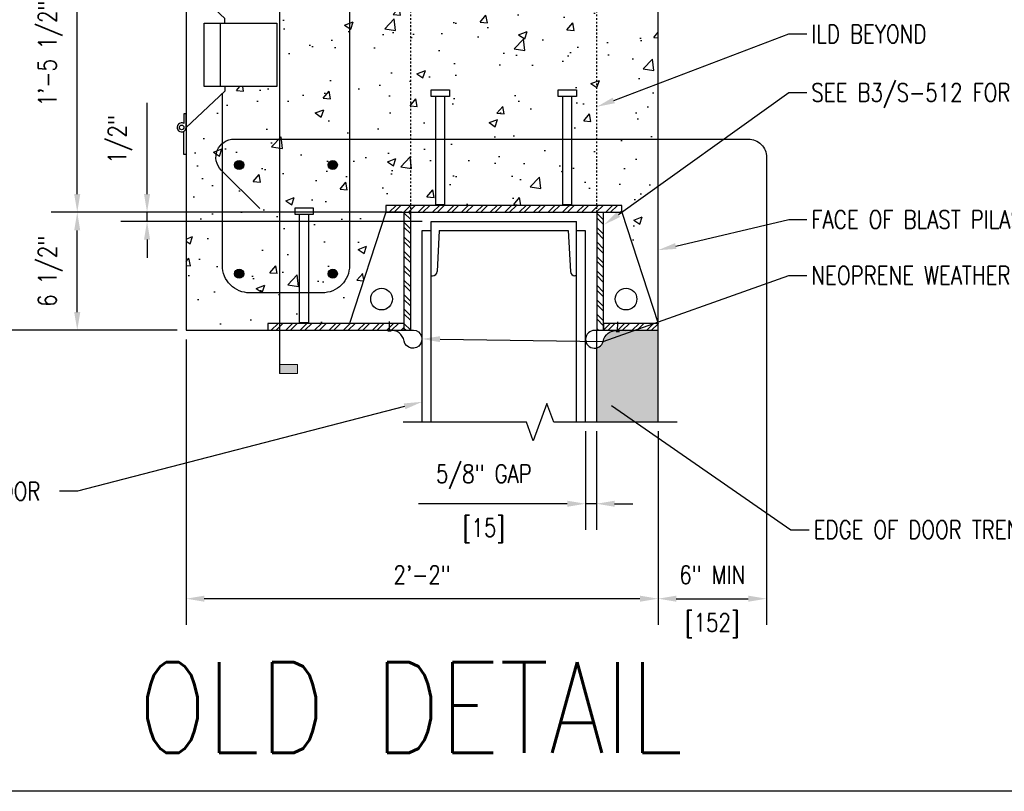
# Model space of a CAD drawing. Header units: inches. Extents: x -969 to 2573, y -473 to 654.
# Tile 10 of 33: x 154 to 209, y 114 to 157. Entities that reach past the tile are written whole.
import ezdxf
from ezdxf import colors
from ezdxf.entities.mleader import LeaderData, LeaderLine
from ezdxf.enums import TextEntityAlignment as Align
from ezdxf.math import Vec2, Vec3

# ---------------------------------------------------------------- set-up
doc = ezdxf.new("R2010")
doc.units = ezdxf.units.IN
doc.header["$LTSCALE"] = 0.5
doc.header["$MEASUREMENT"] = 0
doc.linetypes.add('HIDDEN2', pattern=[0.1875, 0.125, -0.0625])
doc.layers.get('DEFPOINTS').update_dxf_attribs({"color": 140})
for name, color, linetype in [('S-ANNO-DIMS', 1, 'Continuous'), ('S-ANNO-SYMB', 2, 'Continuous'), ('S-ANNO-TEXT', 2, 'Continuous'), ('S-DETL-HIDD', 1, 'HIDDEN2'), ('S-DETL-HVY', 4, 'Continuous'), ('S-DETL-MEDM', 3, 'Continuous'), ('S-DETL-PATT', 1, 'Continuous'), ('S-DETL-XHVY', 5, 'Continuous'), ('S-DETL-XLIT', 1, 'Continuous')]:
    doc.layers.add(name, color=color, linetype=linetype)
doc.styles.add('Annotative', font='romans.shx', dxfattribs={"width": 0.8, "height": 0.125})
doc.styles.add('HDRSTD', font='romans.shx', dxfattribs={"height": 0.1})
doc.dimstyles.new('Annotative', dxfattribs={"dimscale": 0, "dimtxt": 0.125, "dimasz": 0.125, "dimexe": 0.18, "dimexo": 0.0625, "dimgap": 0.09, "dimtad": 1, "dimdec": 3, "dimzin": 3, "dimdsep": 46, "dimlunit": 4, "dimtxsty": 'Annotative', "dimcen": 0.09, "dimclrt": 2, "dimazin": 2, "dimtfac": 1, "dimtdec": 3, "dimtmove": 0, "dimatfit": 0, "dimfxl": 1, "dimtfill": 1, "dimfrac": 2, "dimtolj": 1, "dimtzin": 0, "dimarcsym": 0})
pattern_1 = [(45, (-227.4961, 225.9807), (-0.3977476, 0.3977476), []), (45, (-227.23095, 225.9807), (-0.3977476, 0.3977476), [])]
pattern_2 = [(135, (-227.4961, 225.9807), (-0.3977476, -0.3977476), []), (135, (-227.4961, 226.2459), (-0.3977476, -0.3977476), [])]

# ---------------------------------------------------------------- blocks, each defined once
blk = doc.blocks.new('*D17')
at = {"layer": 'DEFPOINTS', "color": 0, "transparency": 16777216}
for p in [(163.441, 139.537), (189.441, 134.482), (163.441, 124.754)]:
    blk.add_point(p, dxfattribs=at)
at = {"layer": 'S-ANNO-DIMS', "color": 0, "lineweight": -2, "transparency": 16777216}
for p, q in [((163.441, 139.037), (163.441, 123.314)), ((189.441, 133.982), (189.441, 123.314)), ((188.441, 124.754), (164.441, 124.754))]:
    blk.add_line(p, q, dxfattribs=at)
at = {"layer": 'S-ANNO-DIMS', "color": 0, "transparency": 16777216}
for points in [[(164.441, 124.921), (164.441, 124.587), (163.441, 124.754)], [(188.441, 124.921), (188.441, 124.587), (189.441, 124.754)]]:
    blk.add_solid(points, dxfattribs=at)
at = {"layer": 'S-ANNO-DIMS', "color": 2, "transparency": 16777216, "insert": (176.441, 126.069), "char_height": 1, "attachment_point": 5, "style": 'Annotative', "bg_fill": 3, "box_fill_scale": 1.25, "bg_fill_color": 256, "bg_fill_true_color": 13158600, "bg_fill_transparency": 0}
blk.add_mtext('\\A1;2\'-2"', dxfattribs=at)
blk = doc.blocks.new('*D18')
at = {"layer": 'DEFPOINTS', "color": 0, "transparency": 16777216}
for p in [(157.441, 146.037), (174.441, 146.037), (163.441, 139.537)]:
    blk.add_point(p, dxfattribs=at)
at = {"layer": 'S-ANNO-DIMS', "color": 0, "lineweight": -2, "transparency": 16777216}
for p, q in [((173.941, 146.037), (156.001, 146.037)), ((157.441, 140.537), (157.441, 145.037)), ((162.941, 139.537), (156.001, 139.537))]:
    blk.add_line(p, q, dxfattribs=at)
at = {"layer": 'S-ANNO-DIMS', "color": 0, "transparency": 16777216}
for points in [[(157.274, 145.037), (157.607, 145.037), (157.441, 146.037)], [(157.274, 140.537), (157.607, 140.537), (157.441, 139.537)]]:
    blk.add_solid(points, dxfattribs=at)
at = {"layer": 'S-ANNO-DIMS', "color": 2, "transparency": 16777216, "insert": (155.959, 142.787), "char_height": 1, "attachment_point": 5, "rotation": 90, "style": 'Annotative', "bg_fill": 3, "box_fill_scale": 1.25, "bg_fill_color": 256, "bg_fill_true_color": 13158600, "bg_fill_transparency": 0}
blk.add_mtext('\\A1;6 1/2"', dxfattribs=at)
blk = doc.blocks.new('*D19')
at = {"layer": 'DEFPOINTS', "color": 0, "transparency": 16777216}
for p in [(157.441, 163.537), (163.441, 163.537), (174.441, 146.037)]:
    blk.add_point(p, dxfattribs=at)
at = {"layer": 'S-ANNO-DIMS', "color": 0, "lineweight": -2, "transparency": 16777216}
for p, q in [((162.941, 163.537), (156.001, 163.537)), ((157.441, 147.037), (157.441, 162.537)), ((173.941, 146.037), (156.001, 146.037))]:
    blk.add_line(p, q, dxfattribs=at)
at = {"layer": 'S-ANNO-DIMS', "color": 0, "transparency": 16777216}
for points in [[(157.274, 162.537), (157.607, 162.537), (157.441, 163.537)], [(157.274, 147.037), (157.607, 147.037), (157.441, 146.037)]]:
    blk.add_solid(points, dxfattribs=at)
at = {"layer": 'S-ANNO-DIMS', "color": 2, "transparency": 16777216, "insert": (155.959, 154.787), "char_height": 1, "attachment_point": 5, "rotation": 90, "style": 'Annotative', "bg_fill": 3, "box_fill_scale": 1.25, "bg_fill_color": 256, "bg_fill_true_color": 13158600, "bg_fill_transparency": 0}
blk.add_mtext('\\A1;1\'-5 1/2"', dxfattribs=at)
blk = doc.blocks.new('*D20')
at = {"layer": 'DEFPOINTS', "color": 0, "transparency": 16777216}
for p in [(151.283, 169.537), (163.441, 169.537), (163.441, 139.537)]:
    blk.add_point(p, dxfattribs=at)
at = {"layer": 'S-ANNO-DIMS', "color": 0, "lineweight": -2, "transparency": 16777216}
for p, q in [((162.941, 169.537), (149.843, 169.537)), ((151.283, 140.537), (151.283, 168.537)), ((162.941, 139.537), (149.843, 139.537))]:
    blk.add_line(p, q, dxfattribs=at)
at = {"layer": 'S-ANNO-DIMS', "color": 0, "transparency": 16777216}
for points in [[(151.117, 168.537), (151.45, 168.537), (151.283, 169.537)], [(151.117, 140.537), (151.45, 140.537), (151.283, 139.537)]]:
    blk.add_solid(points, dxfattribs=at)
at = {"layer": 'S-ANNO-DIMS', "color": 2, "transparency": 16777216, "insert": (149.968, 154.537), "char_height": 1, "attachment_point": 5, "rotation": 90, "style": 'Annotative', "bg_fill": 3, "box_fill_scale": 1.25, "bg_fill_color": 256, "bg_fill_true_color": 13158600, "bg_fill_transparency": 0}
blk.add_mtext('\\A1;2\'-6"', dxfattribs=at)
blk = doc.blocks.new('*D21')
at = {"layer": 'DEFPOINTS', "color": 0, "transparency": 16777216}
for p in [(195.412, 149.068), (189.441, 134.482), (195.412, 124.754)]:
    blk.add_point(p, dxfattribs=at)
at = {"layer": 'S-ANNO-DIMS', "color": 0, "lineweight": -2, "transparency": 16777216}
for p, q in [((195.412, 148.568), (195.412, 123.314)), ((189.441, 133.982), (189.441, 123.314)), ((190.441, 124.754), (194.412, 124.754))]:
    blk.add_line(p, q, dxfattribs=at)
at = {"layer": 'S-ANNO-DIMS', "color": 0, "transparency": 16777216}
for points in [[(190.441, 124.921), (190.441, 124.587), (189.441, 124.754)], [(194.412, 124.921), (194.412, 124.587), (195.412, 124.754)]]:
    blk.add_solid(points, dxfattribs=at)
at = {"layer": 'S-ANNO-DIMS', "color": 2, "transparency": 16777216, "insert": (192.426, 123.272), "char_height": 1, "attachment_point": 5, "style": 'Annotative', "bg_fill": 3, "box_fill_scale": 1.25, "bg_fill_color": 256, "bg_fill_true_color": 13158600, "bg_fill_transparency": 0}
blk.add_mtext('\\A1;[152]', dxfattribs=at)
at = {"layer": 'S-ANNO-DIMS', "color": 2, "transparency": 16777216, "insert": (192.426, 126.069), "char_height": 1, "attachment_point": 5, "style": 'Annotative', "bg_fill": 3, "box_fill_scale": 1.25, "bg_fill_color": 256, "bg_fill_true_color": 13158600, "bg_fill_transparency": 0}
blk.add_mtext('\\A1;6" MIN', dxfattribs=at)
blk = doc.blocks.new('*D24')
at = {"layer": 'DEFPOINTS', "color": 0, "transparency": 16777216}
for p in [(161.287, 146.037), (175.816, 146.037), (176.941, 145.537)]:
    blk.add_point(p, dxfattribs=at)
at = {"layer": 'S-ANNO-DIMS', "color": 0, "lineweight": -2, "transparency": 16777216}
for p, q in [((161.287, 147.037), (161.287, 152.067)), ((175.316, 146.037), (159.847, 146.037)), ((161.287, 145.537), (161.287, 146.037)), ((176.441, 145.537), (159.847, 145.537)), ((161.287, 144.537), (161.287, 143.537))]:
    blk.add_line(p, q, dxfattribs=at)
at = {"layer": 'S-ANNO-DIMS', "color": 0, "transparency": 16777216}
for points in [[(161.12, 147.037), (161.453, 147.037), (161.287, 146.037)], [(161.12, 144.537), (161.453, 144.537), (161.287, 145.537)]]:
    blk.add_solid(points, dxfattribs=at)
at = {"layer": 'S-ANNO-DIMS', "color": 2, "transparency": 16777216, "insert": (159.805, 150.052), "char_height": 1, "attachment_point": 5, "rotation": 90, "style": 'Annotative', "bg_fill": 3, "box_fill_scale": 1.25, "bg_fill_color": 256, "bg_fill_true_color": 13158600, "bg_fill_transparency": 0}
blk.add_mtext('\\A1;1/2"', dxfattribs=at)
blk = doc.blocks.new('*D41')
at = {"layer": 'DEFPOINTS', "color": 0, "transparency": 16777216}
for p in [(185.44, 134.482), (186.047, 134.482), (186.047, 129.984)]:
    blk.add_point(p, dxfattribs=at)
at = {"layer": 'S-ANNO-DIMS', "color": 0, "lineweight": -2, "transparency": 16777216}
for p, q in [((185.44, 133.982), (185.44, 128.544)), ((186.047, 133.982), (186.047, 128.544)), ((184.44, 129.984), (176.248, 129.984)), ((186.047, 129.984), (185.44, 129.984)), ((187.047, 129.984), (188.047, 129.984))]:
    blk.add_line(p, q, dxfattribs=at)
at = {"layer": 'S-ANNO-DIMS', "color": 0, "transparency": 16777216}
for points in [[(184.44, 130.151), (184.44, 129.818), (185.44, 129.984)], [(187.047, 130.151), (187.047, 129.818), (186.047, 129.984)]]:
    blk.add_solid(points, dxfattribs=at)
at = {"layer": 'S-ANNO-DIMS', "color": 2, "transparency": 16777216, "insert": (179.844, 128.502), "char_height": 1, "attachment_point": 5, "style": 'Annotative', "bg_fill": 3, "box_fill_scale": 1.25, "bg_fill_color": 256, "bg_fill_true_color": 13158600, "bg_fill_transparency": 0}
blk.add_mtext('\\A1;[15]', dxfattribs=at)
at = {"layer": 'S-ANNO-DIMS', "color": 2, "transparency": 16777216, "insert": (179.844, 131.466), "char_height": 1, "attachment_point": 5, "style": 'Annotative', "bg_fill": 3, "box_fill_scale": 1.25, "bg_fill_color": 256, "bg_fill_true_color": 13158600, "bg_fill_transparency": 0}
blk.add_mtext('\\A1;5/8" GAP', dxfattribs=at)
blk = doc.blocks.new('ELEVARROW')
at = {"lineweight": 9}
h = blk.add_hatch(color=256, dxfattribs=at)
edge = h.paths.add_edge_path(flags=0)
edge.add_line((0.4598, 0), (0.3125, 0))
edge.add_arc((0, 0), 0.3125, 360, 540)
edge.add_line((-0.3125, 0), (-0.4598, 0))
edge.add_line((-0.4598, 0), (0, 0.4598))
edge.add_line((0, 0.4598), (0.4598, 0))
at = {"lineweight": 13}
blk.add_lwpolyline([(-0.4598, 0), (-0.3125, 0, -1), (0.3125, 0), (0.4598, 0), (0, 0.4598)], format="xyb", close=True, dxfattribs=at)
blk = doc.blocks.new('Sectrinew')
at = {"lineweight": 9}
blk.add_hatch(color=256, dxfattribs=at).paths.add_polyline_path([(0, 0.125), (0, 0), (-0.0625, 0), (-0.0625, 0.125)], flags=0)
for p, q in [((0, 0.125), (-0.0625, 0.125)), ((-0.0625, 0.125), (-0.0625, 0)), ((0, 0), (0, 0.125)), ((-0.0625, 0), (0, 0))]:
    blk.add_line(p, q, dxfattribs=at)
blk = doc.blocks.new('*U64')
for p, q in [((-0.3125, 0), (0.3125, 0)), ((0, -0.3125), (0, -4.7231))]:
    blk.add_line(p, q)
blk.add_ellipse((0, 0), major_axis=(0.221, -0.221), ratio=1, start_param=5.497787, end_param=11.780972)
at = {"zscale": 0.03125, "rotation": 270}
for name, p in [('ELEVARROW', (0, 0)), ('Sectrinew', (0, -4.7231))]:
    blk.add_blockref(name, p, dxfattribs=at)
at = {"style": 'HDRSTD'}
for tag, p in [('DET_NO', (0, 0.0913)), ('REFSHT', (0, -0.0962))]:
    blk.add_attdef(tag, text='', height=0.1, dxfattribs=at).set_placement(p, align=Align.MIDDLE_CENTER)
blk = doc.blocks.new('Reinforcing Bar Section_USACE - __4')
h = blk.add_hatch(color=256)
h.dxf.hatch_style = 1
h.paths.add_polyline_path([(-0.25, 0, 1), (0.25, 0, 1)])
blk.add_circle((0, 0), 0.25)

msp = doc.modelspace()

# ---------------------------------------------------------------- hatches: boundary and pattern name
at = {"layer": 'S-DETL-PATT', "linetype": 'Continuous', "lineweight": 0}
h = msp.add_hatch(dxfattribs=at)
h.set_pattern_fill('ANSI32', color=8, scale=1.5)
h.set_pattern_definition(pattern_1)
h.paths.add_polyline_path([(184.4407, 146.4119), (177.4407, 146.4119), (177.4407, 146.0369), (184.4407, 146.0369)])
h = msp.add_hatch(dxfattribs=at)
h.set_pattern_fill('ANSI32', color=8, scale=1.5)
h.set_pattern_definition(pattern_1)
h.paths.add_polyline_path([(187.4407, 146.4119), (184.4407, 146.4119), (184.4407, 146.0369), (187.4407, 146.0369)])
at = {"layer": 'S-DETL-PATT'}
h = msp.add_hatch(color=8, dxfattribs=at)
h.dxf.hatch_style = 1
h.paths.add_polyline_path([(189.4407, 139.5369), (187.1208, 139.5219, 0.3513731), (186.4249, 138.964, -0.3073415), (186.0469, 138.5624), (186.0469, 134.4817), (189.4407, 134.4817)])

# ---------------------------------------------------------------- linework, layer by layer
at = {"layer": 'S-DETL-HIDD'}
for points in [[(175.8157, 146.0369), (175.8157, 163.5369)], [(186.0657, 146.0369), (186.0657, 163.5369)]]:
    msp.add_lwpolyline(points, dxfattribs=at)
at = {"layer": 'S-DETL-HVY'}
msp.add_lwpolyline([(167.4966, 146.2401), (165.3776, 148.3591, -0.6693327), (166.0824, 150.0685), (194.4119, 150.0685, -0.4142136), (195.4119, 149.0685), (195.4119, 146.0427)], format="xyb", dxfattribs=at)
at = {"layer": 'S-DETL-MEDM'}
for p, q in [((174.4407, 146.0369), (172.4407, 139.9119)), ((187.4407, 146.0369), (189.4407, 139.9119))]:
    msp.add_line(p, q, dxfattribs=at)
at = {"layer": 'S-DETL-MEDM', "linetype": 'Continuous'}
for p, q in [((176.9407, 145.5369), (184.9407, 145.5369)), ((176.9407, 145.0369), (176.9407, 145.5369)), ((176.4407, 145.0369), (176.9407, 145.0369)), ((177.3879, 145.0369), (177.2686, 142.7737)), ((177.3879, 145.0369), (184.4919, 145.0369)), ((184.4919, 145.0369), (184.6076, 142.7741)), ((185.4391, 145.0228), (184.9391, 145.0244)), ((176.9407, 142.5369), (177.019, 142.5369)), ((184.9407, 142.5369), (184.8573, 142.5369))]:
    msp.add_line(p, q, dxfattribs=at)
at = {"layer": 'S-DETL-MEDM'}
for points in [[(174.4407, 146.0369), (187.4407, 146.0369), (187.4407, 146.4119), (174.4407, 146.4119)], [(186.4407, 139.5369), (189.4407, 139.5369), (189.4407, 139.9119), (186.4407, 139.9119)]]:
    msp.add_lwpolyline(points, close=True, dxfattribs=at)
for points in [[(175.8157, 139.5369), (175.8157, 146.0369)], [(186.0657, 146.0369), (186.0657, 139.5369), (186.4407, 139.5369), (186.4407, 146.0369)], [(175.4407, 139.9119), (167.9407, 139.9119), (167.9407, 139.5369)]]:
    msp.add_lwpolyline(points, dxfattribs=at)
for centre in [(174.2071, 141.2584), (187.6743, 141.2584)]:
    msp.add_circle(centre, 0.5975, dxfattribs=at)
at = {"layer": 'S-DETL-MEDM', "linetype": 'Continuous'}
for centre, start, end in [((177.019, 142.7869), 270, 356.98187), ((184.8573, 142.7869), 182.92884, 270)]:
    msp.add_arc(centre, 0.25, start, end, dxfattribs=at)
at = {"layer": 'S-DETL-XHVY'}
msp.add_line((189.4407, 134.4817), (189.4407, 186.9378), dxfattribs=at)
msp.add_lwpolyline([(189.4407, 163.5369), (163.4407, 163.5369), (163.4407, 139.5369), (167.9407, 139.5369)], dxfattribs=at)
at = {"layer": 'S-DETL-XLIT'}
for p, q in [((177.1907, 146.4744), (177.1907, 152.4119)), ((177.6907, 146.4744), (177.6907, 152.4119)), ((184.1907, 146.4744), (184.1907, 152.4119)), ((184.6907, 146.4744), (184.6907, 152.4119)), ((169.6907, 139.9744), (169.6907, 145.9119)), ((170.1907, 139.9744), (170.1907, 145.9119))]:
    msp.add_line(p, q, dxfattribs=at)
for points in [[(176.9407, 152.4119), (176.9407, 152.7869), (177.9407, 152.7869), (177.9407, 152.4119)], [(183.9407, 152.4119), (183.9407, 152.7869), (184.9407, 152.7869), (184.9407, 152.4119)], [(177.2532, 146.4119), (177.1907, 146.4744), (177.6907, 146.4744), (177.6282, 146.4119)], [(184.2532, 146.4119), (184.1907, 146.4744), (184.6907, 146.4744), (184.6282, 146.4119)], [(169.4407, 145.9119), (169.4407, 146.2869), (170.4407, 146.2869), (170.4407, 145.9119)], [(169.7532, 139.9119), (169.6907, 139.9744), (170.1907, 139.9744), (170.1282, 139.9119)]]:
    msp.add_lwpolyline(points, close=True, dxfattribs=at)

# ---------------------------------------------------------------- texts
at = {"layer": 'S-ANNO-TEXT', "color": 2, "linetype": 'Continuous', "ltscale": 5, "insert": (160.8054, 121.2568), "char_height": 5, "width": 60, "attachment_point": 1, "style": 'Annotative'}
msp.add_mtext('\\A1;{\\C256;OLD DETAIL}', dxfattribs=at)

# ---------------------------------------------------------------- leaders
at = {"layer": 'S-ANNO-TEXT', "linetype": 'Continuous'}
ml = msp.add_multileader_mtext('Standard', dxfattribs=at)
ml.set_content('\\A1;ILD BEYOND', color=2, style='Annotative')
ml.set_leader_properties(color=1)
ml.build(insert=Vec2(0, 0))
ml.multileader.update_dxf_attribs({"text_right_attachment_type": 3, "dogleg_length": 0.125, "arrow_head_size": 1, "scale": 8})
ctx = ml.context
ctx.base_point, ctx.scale, ctx.char_height, ctx.arrow_head_size, ctx.landing_gap_size, ctx.plane_origin = Vec3(197.6355, 155.8605), 8, 1, 1, 0.25, Vec3(-204.2365, -268.6857)
ctx.right_attachment = 3
notes = []
notes.append((ctx, [(0, (1, 1, 0), (196.6355, 155.8605), (1, 0), 1, [(0, [(186.0657, 151.8469)], 0, [])])]))
ctx.mtext.insert, ctx.mtext.width, ctx.mtext.defined_height = Vec3(197.8855, 156.3605), 24.216334, 2.6619
ml = msp.add_multileader_mtext('Standard', dxfattribs=at)
ml.set_content('\\A1;{\\C256;3/8" SS PL, TYP UNO}', color=2, style='Annotative')
ml.set_leader_properties(color=1)
ml.build(insert=Vec2(0, 0))
ml.multileader.update_dxf_attribs({"text_right_attachment_type": 3, "dogleg_length": 0.125, "arrow_head_size": 1, "scale": 8})
ctx = ml.context
ctx.base_point, ctx.scale, ctx.char_height, ctx.arrow_head_size, ctx.landing_gap_size, ctx.plane_origin = Vec3(259.6894, 151.1441), 8, 1, 1, 0.25, Vec3(-137.6935, -263.7461)
ctx.right_attachment, ctx.text_align_type = 3, 2
notes.append((ctx, [(1, (1, 1, 0), (268.7704, 149.2869), (-1, 0), 1, [(0, [(276.6043, 153.5102)], 0, [])])]))
ctx.mtext.insert, ctx.mtext.width, ctx.mtext.defined_height, ctx.mtext.alignment = Vec3(267.5204, 151.6441), 9.732377, 2.6619, 3
for ctx, leaders in notes:
    for number, flags, end, landing, length, lines in leaders:
        leader = LeaderData()
        leader.index, (leader.has_last_leader_line, leader.has_dogleg_vector, leader.attachment_direction) = number, flags
        leader.last_leader_point, leader.dogleg_vector, leader.dogleg_length = Vec3(end), Vec3(landing), length
        for number, points, colour, breaks in lines:
            line = LeaderLine()
            line.index, line.vertices, line.color, line.breaks = number, Vec3.list(points), colors.encode_raw_color(colour), breaks
            leader.lines.append(line)
        ctx.leaders.append(leader)

# ---------------------------------------------------------------- next in the draw order: dimensions: what is measured, and where the dimension line sits
at = {"layer": 'S-ANNO-DIMS'}
dim = msp.add_linear_dim(base=(163.4407, 124.7539), p1=(189.4407, 134.4817), p2=(163.4407, 139.5369), dimstyle='Annotative', override={"dimpost": '\\X'}, dxfattribs=at)
dim.commit()
dim.dimension.update_dxf_attribs({"geometry": '*D17', "text_midpoint": (176.4407, 126.0691)})

# ---------------------------------------------------------------- next in the draw order: hatches: boundary and pattern name
at = {"layer": 'S-DETL-PATT', "linetype": 'Continuous', "lineweight": 0}
h = msp.add_hatch(dxfattribs=at)
h.set_pattern_fill('ANSI32', color=8, scale=1.5, angle=90)
h.set_pattern_definition(pattern_2)
h.paths.add_polyline_path([(175.8157, 146.0369), (175.4407, 146.0369), (175.4407, 139.5369), (175.8157, 139.5369)])
h = msp.add_hatch(dxfattribs=at)
h.set_pattern_fill('ANSI32', color=8, scale=1.5, angle=90)
h.set_pattern_definition(pattern_2)
h.paths.add_polyline_path([(186.4407, 146.0369), (186.0657, 146.0369), (186.0657, 139.5369), (186.4407, 139.5369)])
h = msp.add_hatch(dxfattribs=at)
h.set_pattern_fill('ANSI32', color=8, scale=1.5)
h.set_pattern_definition(pattern_1)
h.paths.add_polyline_path([(189.4407, 139.9119), (186.4407, 139.9119), (186.4407, 139.5369), (189.4407, 139.5369)])

# ---------------------------------------------------------------- next in the draw order: linework, layer by layer
at = {"layer": 'S-DETL-MEDM', "linetype": 'Continuous'}
for p, q in [((176.9407, 134.4817), (176.9407, 145.5369)), ((184.9407, 134.4817), (184.9407, 145.5369)), ((176.4407, 134.4817), (176.4407, 145.0369)), ((185.4402, 134.4817), (185.4391, 145.0228))]:
    msp.add_line(p, q, dxfattribs=at)
at = {"layer": 'S-DETL-MEDM'}
for points in [[(187.2134, 139.4475), (187.2151, 139.9983)], [(186.0469, 139.5209), (186.0469, 134.4817)], [(187.1325, 139.477), (187.3065, 139.4765)]]:
    msp.add_lwpolyline(points, dxfattribs=at)
msp.add_lwpolyline([(187.6533, 139.5159), (186.0469, 139.5209, 2.3954688), (186.4181, 138.9295, -0.3978279), (187.2016, 139.5173, -0.2863214)], format="xyb", dxfattribs=at)

# ---------------------------------------------------------------- next in the draw order: dimensions: what is measured, and where the dimension line sits
at = {"layer": 'S-ANNO-DIMS'}
dim = msp.add_linear_dim(base=(157.4407, 146.0369), p1=(163.4407, 139.5369), p2=(174.4407, 146.0369), angle=90, dimstyle='Annotative', override={"dimpost": '\\X'}, dxfattribs=at)
dim.commit()
dim.dimension.update_dxf_attribs({"geometry": '*D18', "text_midpoint": (157.4407, 142.7869), "dimtype": 160})

# ---------------------------------------------------------------- next in the draw order: hatches: boundary and pattern name
at = {"layer": 'S-DETL-PATT', "linetype": 'Continuous', "lineweight": 0}
h = msp.add_hatch(dxfattribs=at)
h.set_pattern_fill('ANSI32', color=8, scale=1.5)
h.set_pattern_definition(pattern_1)
h.paths.add_polyline_path([(169.9407, 139.9119), (167.9407, 139.9119), (167.9407, 139.5369), (169.9407, 139.5369)])
h = msp.add_hatch(dxfattribs=at)
h.set_pattern_fill('ANSI32', color=8, scale=1.5)
h.set_pattern_definition(pattern_1)
h.paths.add_polyline_path([(175.4407, 139.9119), (169.9407, 139.9119), (169.9407, 139.5369), (175.4407, 139.5369)])

# ---------------------------------------------------------------- next in the draw order: linework, layer by layer
at = {"layer": 'S-DETL-MEDM'}
for points in [[(174.649, 139.4672), (174.649, 140.018)], [(167.9407, 139.5369), (175.8157, 139.5369)], [(174.73, 139.4964), (174.5559, 139.4964)]]:
    msp.add_lwpolyline(points, dxfattribs=at)
msp.add_lwpolyline([(175.8157, 139.5369, -2.4476501), (175.4426, 138.9467, 0.3978279), (174.6609, 139.5369, 0.2863214)], format="xyb", dxfattribs=at)

# ---------------------------------------------------------------- next in the draw order: block references
at = {"layer": 'S-DETL-HVY'}
for p in [(166.3612, 142.6568), (171.5202, 142.6568)]:
    msp.add_blockref('Reinforcing Bar Section_USACE - __4', p, dxfattribs=at)

# ---------------------------------------------------------------- next in the draw order: dimensions: what is measured, and where the dimension line sits
at = {"layer": 'S-ANNO-DIMS'}
dim = msp.add_linear_dim(base=(157.4407, 163.5369), p1=(174.4407, 146.0369), p2=(163.4407, 163.5369), angle=90, dimstyle='Annotative', override={"dimpost": '\\X'}, dxfattribs=at)
dim.commit()
dim.dimension.update_dxf_attribs({"geometry": '*D19', "text_midpoint": (155.9588, 154.7869)})
dim = msp.add_linear_dim(base=(195.4119, 124.7539), p1=(189.4407, 134.4817), p2=(195.4119, 149.0685), text='6" MIN\\X[152]', dimstyle='Annotative', override={"dimpost": '\\X'}, dxfattribs=at)
dim.commit()
dim.dimension.update_dxf_attribs({"geometry": '*D21', "text_midpoint": (192.4263, 124.7539)})

# ---------------------------------------------------------------- next in the draw order: hatches: boundary and pattern name
at = {"layer": 'S-DETL-PATT', "linetype": 'Continuous', "lineweight": 0}
h = msp.add_hatch(dxfattribs=at)
h.set_pattern_fill('ANSI32', color=8, scale=1.5)
h.set_pattern_definition(pattern_1)
h.paths.add_polyline_path([(177.4407, 146.4119), (174.4407, 146.4119), (174.4407, 146.0369), (177.4407, 146.0369)])

# ---------------------------------------------------------------- next in the draw order: linework, layer by layer
at = {"layer": 'S-ANNO-SYMB'}
msp.add_lwpolyline([(190.4938, 134.4817), (183.6907, 134.4817), (183.3157, 135.512), (182.5657, 133.4514), (182.1907, 134.4817), (175.3876, 134.4817)], dxfattribs=at)
at = {"layer": 'S-DETL-XLIT'}
msp.add_lwpolyline([(168.4407, 156.4626), (168.4407, 152.9626), (164.4407, 152.9626), (164.4407, 156.4626)], close=True, dxfattribs=at)
msp.add_lwpolyline([(165.3157, 156.4626), (165.3157, 152.9626)], dxfattribs=at)

# ---------------------------------------------------------------- next in the draw order: dimensions: what is measured, and where the dimension line sits
at = {"layer": 'S-ANNO-DIMS'}
dim = msp.add_linear_dim(base=(151.2832, 169.5369), p1=(163.4407, 139.5369), p2=(163.4407, 169.5369), angle=90, dimstyle='Annotative', override={"dimpost": '\\X'}, dxfattribs=at)
dim.commit()
dim.dimension.update_dxf_attribs({"geometry": '*D20', "text_midpoint": (149.968, 154.5369)})

# ---------------------------------------------------------------- next in the draw order: leaders
at = {"layer": 'S-ANNO-TEXT', "linetype": 'Continuous'}
ml = msp.add_multileader_mtext('Standard', dxfattribs=at)
ml.set_content('\\A1;SEE B3/S-512 FOR SECURITY PILASTER POCKET WELDMENT', color=2, style='Annotative')
ml.set_leader_properties(color=1)
ml.build(insert=Vec2(0, 0))
ml.multileader.update_dxf_attribs({"text_right_attachment_type": 3, "dogleg_length": 0.125, "arrow_head_size": 1, "scale": 8})
ctx = ml.context
ctx.base_point, ctx.scale, ctx.char_height, ctx.arrow_head_size, ctx.landing_gap_size, ctx.plane_origin = Vec3(197.6355, 152.6339), 8, 1, 1, 0.25, Vec3(-204.364, -274.8055)
ctx.right_attachment = 3
notes = []
notes.append((ctx, [(0, (1, 1, 0), (196.6355, 152.6339), (1, 0), 1, [(0, [(186.4407, 145.335)], 0, [])])]))
ctx.mtext.insert, ctx.mtext.width, ctx.mtext.defined_height = Vec3(197.8855, 153.1339), 15.137142, 2.6619
ml = msp.add_multileader_mtext('Standard', dxfattribs=at)
ml.set_content('\\A1;FACE OF BLAST PILASTER', color=2, style='Annotative')
ml.set_leader_properties(color=1)
ml.build(insert=Vec2(0, 0))
ml.multileader.update_dxf_attribs({"text_right_attachment_type": 3, "dogleg_length": 0.125, "arrow_head_size": 1, "scale": 8})
ctx = ml.context
ctx.base_point, ctx.scale, ctx.char_height, ctx.arrow_head_size, ctx.landing_gap_size, ctx.plane_origin = Vec3(197.6355, 145.6388), 8, 1, 1, 0.25, Vec3(-204.2365, -281.7275)
ctx.right_attachment = 3
notes.append((ctx, [(0, (1, 1, 0), (196.6355, 145.6388), (1, 0), 1, [(0, [(189.4407, 143.9522)], 0, [])])]))
ctx.mtext.insert, ctx.mtext.width, ctx.mtext.defined_height = Vec3(197.8855, 146.1388), 18.344732, 2.6619
ml = msp.add_multileader_mtext('Standard', dxfattribs=at)
ml.set_content('\\A1;{\\C256;NEOPRENE WEATHER STRIP (CONT) FASTEN W/ FLAT HEAD SOCKET CAP SCREWS @ 6" OC TYP, 2". WEATHER STRIP AT THE BOTTOM OF THE DOOR TO MATCH LOWEST HEIGHT OF THE JAMB WEATHER STRIP.}', color=2, style='Annotative')
ml.set_leader_properties(color=1)
ml.build(insert=Vec2(0, 0))
ml.multileader.update_dxf_attribs({"text_right_attachment_type": 3, "dogleg_length": 0.125, "arrow_head_size": 1, "scale": 8})
ctx = ml.context
ctx.base_point, ctx.scale, ctx.char_height, ctx.arrow_head_size, ctx.landing_gap_size, ctx.plane_origin = Vec3(197.6355, 142.5635), 8, 1, 1, 0.25, Vec3(-250.498, -290.0902)
ctx.right_attachment = 3
notes.append((ctx, [(0, (1, 1, 0), (196.6355, 142.5635), (1, 0), 1, [(1, [(176.4285, 139.0626), (186.4181, 138.9295)], 0, [])])]))
ctx.mtext.insert, ctx.mtext.width, ctx.mtext.defined_height = Vec3(197.8855, 143.0635), 20.410271, 2.6619
ml = msp.add_multileader_mtext('Standard', dxfattribs=at)
ml.set_content('\\A1;EDGE OF DOOR TRENCH BELOW', color=2, style='Annotative')
ml.set_leader_properties(color=1)
ml.build(insert=Vec2(0, 0))
ml.multileader.update_dxf_attribs({"text_right_attachment_type": 3, "dogleg_length": 0.125, "arrow_head_size": 1, "scale": 8})
ctx = ml.context
ctx.base_point, ctx.scale, ctx.char_height, ctx.arrow_head_size, ctx.landing_gap_size, ctx.plane_origin = Vec3(197.763, 128.5523), 8, 1, 1, 0.25, Vec3(-204.2365, -282.52)
ctx.right_attachment = 3
notes.append((ctx, [(0, (1, 1, 0), (196.763, 128.5523), (1, 0), 1, [(0, [(186.0469, 135.9568)], 0, [])])]))
ctx.mtext.insert, ctx.mtext.width, ctx.mtext.defined_height = Vec3(198.013, 129.0523), 20.232608, 2.6619
ml = msp.add_multileader_mtext('Standard', dxfattribs=at)
ml.set_content('\\A1;SLIDING DOOR', color=2, style='Annotative')
ml.set_leader_properties(color=1)
ml.build(insert=Vec2(0, 0))
ml.multileader.update_dxf_attribs({"text_right_attachment_type": 3, "dogleg_length": 0.125, "arrow_head_size": 1, "scale": 8})
ctx = ml.context
ctx.base_point, ctx.scale, ctx.char_height, ctx.arrow_head_size, ctx.landing_gap_size, ctx.plane_origin = Vec3(147.6564, 130.6718), 8, 1, 1, 0.25, Vec3(-251.132, -294.0175)
ctx.right_attachment = 3
notes.append((ctx, [(1, (1, 1, 0), (157.4612, 130.6718), (-1, 0), 1, [(0, [(176.4407, 135.5994)], 0, [])])]))
ctx.mtext.insert, ctx.mtext.width, ctx.mtext.defined_height = Vec3(147.9064, 131.1718), 10.495228, 2.6619
for ctx, leaders in notes:
    for number, flags, end, landing, length, lines in leaders:
        leader = LeaderData()
        leader.index, (leader.has_last_leader_line, leader.has_dogleg_vector, leader.attachment_direction) = number, flags
        leader.last_leader_point, leader.dogleg_vector, leader.dogleg_length = Vec3(end), Vec3(landing), length
        for number, points, colour, breaks in lines:
            line = LeaderLine()
            line.index, line.vertices, line.color, line.breaks = number, Vec3.list(points), colors.encode_raw_color(colour), breaks
            leader.lines.append(line)
        ctx.leaders.append(leader)

# ---------------------------------------------------------------- next in the draw order: linework, layer by layer
at = {"layer": 'S-DETL-XLIT'}
msp.add_lwpolyline([(165.5657, 156.4626), (165.5657, 156.7126), (163.4407, 158.7126)], dxfattribs=at)

# ---------------------------------------------------------------- next in the draw order: dimensions: what is measured, and where the dimension line sits
at = {"layer": 'S-ANNO-DIMS'}
dim = msp.add_linear_dim(base=(161.2866, 146.0369), p1=(176.9407, 145.5369), p2=(175.8157, 146.0369), angle=90, dimstyle='Annotative', override={"dimpost": '\\X'}, dxfattribs=at)
dim.commit()
dim.dimension.update_dxf_attribs({"geometry": '*D24', "text_midpoint": (161.2866, 150.0521), "dimtype": 160})
dim = msp.add_linear_dim(base=(186.0469, 129.9843), p1=(185.4402, 134.4817), p2=(186.0469, 134.4817), text='5/8" GAP\\X[15]', dimstyle='Annotative', override={"dimpost": '\\X'}, dxfattribs=at)
dim.commit()
dim.dimension.update_dxf_attribs({"geometry": '*D41', "text_midpoint": (179.844, 129.9843), "dimtype": 160})

# ---------------------------------------------------------------- next in the draw order: hatches: boundary and pattern name
at = {"layer": 'S-DETL-PATT'}
h = msp.add_hatch(dxfattribs=at)
h.set_pattern_fill('AR-CONC', color=8, scale=0.667)
h.set_pattern_definition([(50, (0, 211.708), (4.784125, -0.41856), [0.50025, -5.50275]), (355, (0, 211.708), (-0.92547, 5.01712), [0.4002, -4.4022]), (100.4514, (0.3987, 211.673), (3.85865, 4.59856), [0.42515, -4.67662]), (46.1842, (0, 213.042), (7.1185, -1.10401), [0.75038, -8.25413]), (96.6356, (0.593, 212.95), (6.2342, 6.49737), [0.63772, -7.01493]), (351.184, (0, 213.042), (6.2342, 6.49737), [0.6003, -6.6033]), (21, (0.667, 212.7084), (3.98137, -2.68547), [0.50025, -5.50275]), (326, (0.667, 212.7084), (1.62291, 4.83675), [0.4002, -4.4022]), (71.4514, (0.999, 212.4846), (5.60428, 2.15128), [0.42515, -4.67662]), (37.5, (0, 211.708), (0.081106, 2.220402), [0, -4.34884, 0, -4.4689, 0, -4.418875]), (7.5, (0, 211.708), (1.754674, 2.630726), [0, -2.54794, 0, -4.24879, 0, -1.684175]), (327.5, (-1.4874, 211.708), (3.560596, -0.150441), [0, -1.6675, 0, -5.2026, 0, -6.90345]), (317.5, (-2.1544, 211.708), (3.88985, 0.6677), [0, -2.16775, 0, -3.45506, 0, -4.90245])])
h.paths.add_polyline_path([(189.4407, 169.5369), (163.4407, 169.5369), (163.4407, 163.5369), (189.4407, 163.5369)])
h.paths.add_polyline_path([(168.4407, 156.4626), (168.4407, 152.9626), (164.4407, 152.9626), (164.4407, 156.4626)])
h.paths.add_polyline_path([(165.5657, 152.7126), (163.4407, 150.7126), (163.4407, 139.5369), (167.9407, 139.5369), (167.9407, 139.9119), (169.6907, 139.9119), (169.6907, 145.9119), (169.4407, 145.9119), (169.4407, 146.2869), (170.4407, 146.2869), (170.4407, 145.9119), (170.1907, 145.9119), (170.1907, 139.9119), (172.4407, 139.9119), (174.4407, 146.0369), (174.4407, 146.4119), (177.1907, 146.4119), (177.1907, 152.4119), (176.9407, 152.4119), (176.9407, 152.7869), (177.9407, 152.7869), (177.9407, 152.4119), (177.6907, 152.4119), (177.6907, 146.4119), (184.1907, 146.4119), (184.1907, 152.4119), (183.9407, 152.4119), (183.9407, 152.7869), (184.9407, 152.7869), (184.9407, 152.4119), (184.6907, 152.4119), (184.6907, 146.4119), (187.4407, 146.4119), (187.4407, 146.0369), (189.4407, 139.9119), (189.4407, 163.5369), (163.4407, 163.5369), (163.4407, 158.7126), (165.5657, 156.7126), (165.5657, 156.4626), (164.4407, 156.4626), (164.4407, 152.9626), (165.5657, 152.9626)])

# ---------------------------------------------------------------- next in the draw order: linework, layer by layer
at = {"layer": 'S-ANNO-DIMS'}
msp.add_lwpolyline([(129.0064, 189.5348), (234.3166, 189.5348), (234.3166, 114.1447), (129.0064, 114.1447)], close=True, dxfattribs=at)
at = {"layer": 'S-DETL-HVY'}
msp.add_lwpolyline([(172.4407, 165.931), (172.4407, 143.1001, -0.4142136), (170.9407, 141.6001), (166.9407, 141.6001, -0.4142136), (165.4407, 143.1001), (165.4407, 152.5949)], format="xyb", dxfattribs=at)
at = {"layer": 'S-DETL-MEDM'}
msp.add_lwpolyline([(175.4407, 146.0369), (175.4407, 139.5369)], dxfattribs=at)
at = {"layer": 'S-DETL-XLIT'}
for points in [[(163.4407, 159.4667), (163.4407, 149.6018)], [(165.5657, 152.9626), (165.5657, 152.7126), (163.4407, 150.7126)], [(163.4407, 150.7126), (163.4407, 151.4626), (163.3157, 151.4626), (163.3157, 150.9291)], [(163.4407, 150.7126), (163.4407, 149.2126), (163.318, 149.2126), (163.318, 150.4974)]]:
    msp.add_lwpolyline(points, dxfattribs=at)
msp.add_circle((163.1907, 150.7126), 0.125, dxfattribs=at)
msp.add_arc((163.1907, 150.7126), 0.25, 60, 0, dxfattribs=at)

# ---------------------------------------------------------------- next in the draw order: block references
at = {"layer": 'S-ANNO-SYMB'}
ref = msp.add_blockref('*U64', (168.5792, 174.9346), dxfattribs=dict(at, xscale=8, yscale=8, zscale=8))
ref.add_attrib('REFSHT', 'S-512', dxfattribs={"layer": '0', "color": 1, "height": 1, "style": 'Annotative', "width": 0.75}).set_placement((168.5792, 174.0509), align=Align.MIDDLE_CENTER)
ref.add_attrib('DET_NO', 'C3', dxfattribs={"layer": '0', "color": 1, "height": 1, "style": 'Annotative', "width": 0.800781}).set_placement((168.5792, 175.6647), align=Align.CENTER)
at = {"layer": 'S-DETL-HVY'}
for p in [(166.3612, 148.647), (171.5202, 148.647)]:
    msp.add_blockref('Reinforcing Bar Section_USACE - __4', p, dxfattribs=at)

doc.saveas('drawing.dxf')
